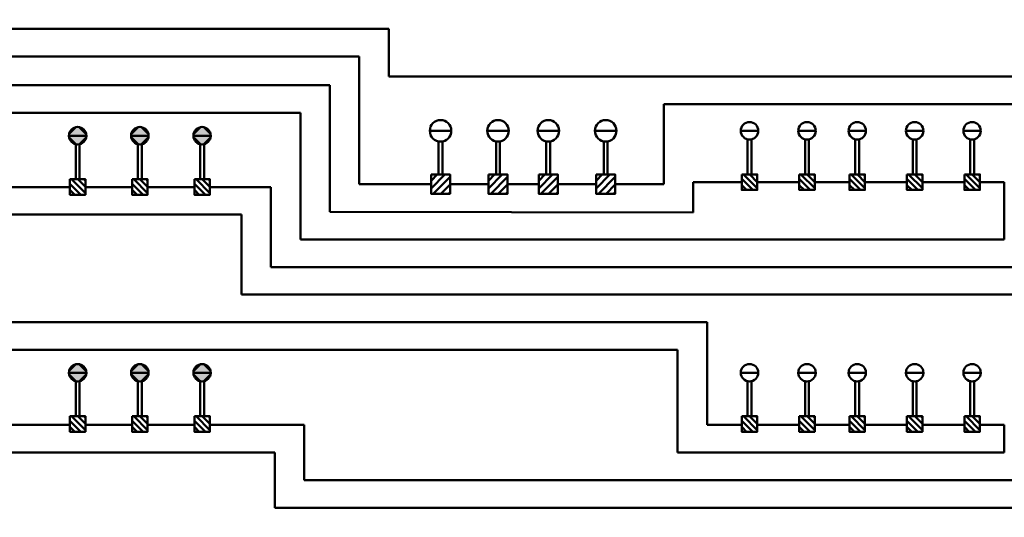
# Model space of a CAD drawing. Header units: inches. Extents: x 0 to 8.5, y 0 to 11.
# Tile 5 of 9: x 2.2 to 4.7, y 5.5 to 6.8. Entities that reach past the tile are written whole.
import ezdxf

# ---------------------------------------------------------------- set-up
doc = ezdxf.new("R2010")
doc.units = ezdxf.units.IN
doc.header["$LTSCALE"] = 0.5
doc.header["$MEASUREMENT"] = 0
for name, color, linetype, lineweight in [('E-AFLD-CIRC-SERS', 203, 'CONTINUOUS', 50), ('E-AFLD-DEVC', 23, 'CONTINUOUS', 50), ('E-AFLD-LITE-APPR', 203, 'CONTINUOUS', 50)]:
    doc.layers.add(name, color=color, linetype=linetype, lineweight=lineweight)

msp = doc.modelspace()

# ---------------------------------------------------------------- hatches: boundary and pattern name
at = {"layer": 'E-AFLD-DEVC'}
h = msp.add_hatch(dxfattribs=at)
h.set_pattern_fill('ANSI31', color=256, scale=0.110144, angle=90, style=0)
h.set_pattern_definition([(225, (6.543137, 12.546197), (-0.009735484, 0.009735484), [])])
h.paths.add_polyline_path([(3.2426, 6.3992), (3.2426, 6.3502), (3.2915, 6.3502), (3.2915, 6.3992)])
h = msp.add_hatch(dxfattribs=at)
h.set_pattern_fill('ANSI31', color=256, scale=0.110144, angle=90, style=0)
h.set_pattern_definition([(225, (6.689996, 12.546197), (-0.009735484, 0.009735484), [])])
h.paths.add_polyline_path([(3.3894, 6.3992), (3.3894, 6.3502), (3.4384, 6.3502), (3.4384, 6.3992)])
h = msp.add_hatch(dxfattribs=at)
h.set_pattern_fill('ANSI31', color=256, scale=0.110144, angle=90, style=0)
h.set_pattern_definition([(225, (6.818498, 12.546197), (-0.009735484, 0.009735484), [])])
h.paths.add_polyline_path([(3.5179, 6.3992), (3.5179, 6.3502), (3.5669, 6.3502), (3.5669, 6.3992)])
h = msp.add_hatch(dxfattribs=at)
h.set_pattern_fill('ANSI31', color=256, scale=0.110144, angle=90, style=0)
h.set_pattern_definition([(225, (6.965357, 12.546197), (-0.009735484, 0.009735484), [])])
h.paths.add_polyline_path([(3.6648, 6.3992), (3.6648, 6.3502), (3.7137, 6.3502), (3.7137, 6.3992)])
h = msp.add_hatch(dxfattribs=at)
h.set_pattern_fill('ANSI31', color=256, scale=0.089217, angle=90, style=0)
h.set_pattern_definition([(315, (3.397656, 8.068781), (0.00788574, 0.00788574), [])])
h.paths.add_polyline_path([(4.0372, 6.3997), (4.0372, 6.3601), (4.0769, 6.3601), (4.0769, 6.3997)])
h = msp.add_hatch(dxfattribs=at)
h.set_pattern_fill('ANSI31', color=256, scale=0.089217, angle=90, style=0)
h.set_pattern_definition([(315, (3.544515, 8.068781), (0.00788574, 0.00788574), [])])
h.paths.add_polyline_path([(4.1841, 6.3997), (4.1841, 6.3601), (4.2237, 6.3601), (4.2237, 6.3997)])
h = msp.add_hatch(dxfattribs=at)
h.set_pattern_fill('ANSI31', color=256, scale=0.089217, angle=90, style=0)
h.set_pattern_definition([(315, (3.673017, 8.068781), (0.00788574, 0.00788574), [])])
h.paths.add_polyline_path([(4.3126, 6.3997), (4.3126, 6.3601), (4.3522, 6.3601), (4.3522, 6.3997)])
h = msp.add_hatch(dxfattribs=at)
h.set_pattern_fill('ANSI31', color=256, scale=0.089217, angle=90, style=0)
h.set_pattern_definition([(315, (3.819876, 8.068781), (0.00788574, 0.00788574), [])])
h.paths.add_polyline_path([(4.4594, 6.3997), (4.4594, 6.3601), (4.4991, 6.3601), (4.4991, 6.3997)])
h = msp.add_hatch(dxfattribs=at)
h.set_pattern_fill('ANSI31', color=256, scale=0.089217, angle=90, style=0)
h.set_pattern_definition([(315, (3.966735, 8.068781), (0.00788574, 0.00788574), [])])
h.paths.add_polyline_path([(4.6063, 6.3997), (4.6063, 6.3601), (4.6459, 6.3601), (4.6459, 6.3997)])
h = msp.add_hatch(dxfattribs=at)
h.set_pattern_fill('ANSI31', color=256, scale=0.089217, angle=90, style=0)
h.set_pattern_definition([(315, (1.679648, 8.056317), (0.00788574, 0.00788574), [])])
h.paths.add_polyline_path([(2.3192, 6.3873), (2.3192, 6.3476), (2.3589, 6.3476), (2.3589, 6.3873)])
h = msp.add_hatch(dxfattribs=at)
h.set_pattern_fill('ANSI31', color=256, scale=0.089217, angle=90, style=0)
h.set_pattern_definition([(315, (1.838745, 8.056317), (0.00788574, 0.00788574), [])])
h.paths.add_polyline_path([(2.4783, 6.3873), (2.4783, 6.3476), (2.5179, 6.3476), (2.5179, 6.3873)])
h = msp.add_hatch(dxfattribs=at)
h.set_pattern_fill('ANSI31', color=256, scale=0.089217, angle=90, style=0)
h.set_pattern_definition([(315, (1.997843, 8.056317), (0.00788574, 0.00788574), [])])
h.paths.add_polyline_path([(2.6374, 6.3873), (2.6374, 6.3476), (2.677, 6.3476), (2.677, 6.3873)])
h = msp.add_hatch(dxfattribs=at)
h.set_pattern_fill('ANSI31', color=256, scale=0.089217, angle=90, style=0)
h.set_pattern_definition([(315, (1.679648, 7.449686), (0.00788574, 0.00788574), [])])
h.paths.add_polyline_path([(2.3192, 5.7807), (2.3192, 5.741), (2.3589, 5.741), (2.3589, 5.7807)])
h = msp.add_hatch(dxfattribs=at)
h.set_pattern_fill('ANSI31', color=256, scale=0.089217, angle=90, style=0)
h.set_pattern_definition([(315, (1.838745, 7.449686), (0.00788574, 0.00788574), [])])
h.paths.add_polyline_path([(2.4783, 5.7807), (2.4783, 5.741), (2.5179, 5.741), (2.5179, 5.7807)])
h = msp.add_hatch(dxfattribs=at)
h.set_pattern_fill('ANSI31', color=256, scale=0.089217, angle=90, style=0)
h.set_pattern_definition([(315, (1.997843, 7.449686), (0.00788574, 0.00788574), [])])
h.paths.add_polyline_path([(2.6374, 5.7807), (2.6374, 5.741), (2.677, 5.741), (2.677, 5.7807)])
h = msp.add_hatch(dxfattribs=at)
h.set_pattern_fill('ANSI31', color=256, scale=0.089217, angle=90, style=0)
h.set_pattern_definition([(315, (3.397656, 7.449686), (0.00788574, 0.00788574), [])])
h.paths.add_polyline_path([(4.0372, 5.7807), (4.0372, 5.741), (4.0769, 5.741), (4.0769, 5.7807)])
h = msp.add_hatch(dxfattribs=at)
h.set_pattern_fill('ANSI31', color=256, scale=0.089217, angle=90, style=0)
h.set_pattern_definition([(315, (3.544515, 7.449686), (0.00788574, 0.00788574), [])])
h.paths.add_polyline_path([(4.1841, 5.7807), (4.1841, 5.741), (4.2237, 5.741), (4.2237, 5.7807)])
h = msp.add_hatch(dxfattribs=at)
h.set_pattern_fill('ANSI31', color=256, scale=0.089217, angle=90, style=0)
h.set_pattern_definition([(315, (3.673017, 7.449686), (0.00788574, 0.00788574), [])])
h.paths.add_polyline_path([(4.3126, 5.7807), (4.3126, 5.741), (4.3522, 5.741), (4.3522, 5.7807)])
h = msp.add_hatch(dxfattribs=at)
h.set_pattern_fill('ANSI31', color=256, scale=0.089217, angle=90, style=0)
h.set_pattern_definition([(315, (3.819876, 7.449686), (0.00788574, 0.00788574), [])])
h.paths.add_polyline_path([(4.4594, 5.7807), (4.4594, 5.741), (4.4991, 5.741), (4.4991, 5.7807)])
h = msp.add_hatch(dxfattribs=at)
h.set_pattern_fill('ANSI31', color=256, scale=0.089217, angle=90, style=0)
h.set_pattern_definition([(315, (3.966735, 7.449686), (0.00788574, 0.00788574), [])])
h.paths.add_polyline_path([(4.6063, 5.7807), (4.6063, 5.741), (4.6459, 5.741), (4.6459, 5.7807)])

# ---------------------------------------------------------------- linework, layer by layer
at = {"layer": 'E-AFLD-CIRC-SERS'}
for p, q in [((3.1346, 6.6503), (3.1346, 6.7726)), ((3.0592, 6.3747), (3.0592, 6.7019)), ((5.5401, 6.6503), (3.1346, 6.6503)), ((2.9838, 6.304), (2.9838, 6.628)), ((3.8378, 6.5797), (3.8378, 6.3747)), ((3.8378, 6.5797), (4.8332, 6.5797)), ((2.9084, 6.2334), (2.9084, 6.5574)), ((2.3341, 6.3873), (2.3341, 6.4771)), ((2.344, 6.3873), (2.344, 6.4771)), ((2.4932, 6.3873), (2.4932, 6.4771)), ((2.5031, 6.3873), (2.5031, 6.4771)), ((2.6523, 6.3873), (2.6523, 6.4771)), ((2.6622, 6.3873), (2.6622, 6.4771)), ((3.2621, 6.3992), (3.2621, 6.4843)), ((3.272, 6.3992), (3.272, 6.4843)), ((3.4089, 6.3992), (3.4089, 6.4843)), ((3.4188, 6.3992), (3.4188, 6.4843)), ((3.5374, 6.3992), (3.5374, 6.4843)), ((3.5474, 6.3992), (3.5474, 6.4843)), ((3.6843, 6.3992), (3.6843, 6.4843)), ((3.6942, 6.3992), (3.6942, 6.4843)), ((4.0521, 6.3997), (4.0521, 6.4895)), ((4.062, 6.3997), (4.062, 6.4895)), ((4.1989, 6.3997), (4.1989, 6.4895)), ((4.2089, 6.3997), (4.2089, 6.4895)), ((4.3274, 6.3997), (4.3274, 6.4895)), ((4.3374, 6.3997), (4.3374, 6.4895)), ((4.4743, 6.3997), (4.4743, 6.4895)), ((4.4842, 6.3997), (4.4842, 6.4895)), ((4.6212, 6.3997), (4.6212, 6.4895)), ((4.6311, 6.3997), (4.6311, 6.4895)), ((3.2426, 6.3747), (3.0592, 6.3747)), ((3.3894, 6.3747), (3.2915, 6.3747)), ((3.5179, 6.3747), (3.4384, 6.3747)), ((3.6648, 6.3747), (3.5669, 6.3747)), ((3.8378, 6.3747), (3.7137, 6.3747)), ((4.0372, 6.3799), (3.9132, 6.3799)), ((3.9132, 6.3799), (3.9132, 6.3019)), ((4.0769, 6.3799), (4.1841, 6.3799)), ((4.2237, 6.3799), (4.3126, 6.3799)), ((4.3522, 6.3799), (4.4594, 6.3799)), ((4.4991, 6.3799), (4.6063, 6.3799)), ((4.6459, 6.3799), (4.7082, 6.3799)), ((4.7082, 6.3799), (4.7082, 6.2334)), ((2.3192, 6.3675), (0.9414, 6.3675)), ((2.677, 6.3675), (2.833, 6.3675)), ((2.833, 6.3675), (2.833, 6.1627)), ((0.9414, 6.2968), (2.7576, 6.2968)), ((2.7576, 6.0921), (2.7576, 6.2968)), ((3.9132, 6.3019), (2.9838, 6.304)), ((4.7082, 6.2334), (2.9084, 6.2334)), ((2.833, 6.1627), (5.8516, 6.1627)), ((6.428, 6.0921), (2.7576, 6.0921)), ((1.2351, 6.0214), (3.9483, 6.0214)), ((3.9483, 6.0214), (3.9483, 5.7588)), ((3.8729, 5.9508), (1.2351, 5.9508)), ((3.8729, 5.6881), (3.8729, 5.9508)), ((2.3341, 5.7807), (2.3341, 5.8704)), ((2.344, 5.7807), (2.344, 5.8704)), ((2.4932, 5.7807), (2.4932, 5.8704)), ((2.5031, 5.7807), (2.5031, 5.8704)), ((2.6523, 5.7807), (2.6523, 5.8704)), ((2.6622, 5.7807), (2.6622, 5.8704)), ((4.0521, 5.7807), (4.0521, 5.8704)), ((4.062, 5.7807), (4.062, 5.8704)), ((4.1989, 5.7807), (4.1989, 5.8704)), ((4.2089, 5.7807), (4.2089, 5.8704)), ((4.3274, 5.7807), (4.3274, 5.8704)), ((4.3374, 5.7807), (4.3374, 5.8704)), ((4.4743, 5.7807), (4.4743, 5.8704)), ((4.4842, 5.7807), (4.4842, 5.8704)), ((4.6212, 5.7807), (4.6212, 5.8704)), ((4.6311, 5.7807), (4.6311, 5.8704)), ((2.9183, 5.7588), (2.677, 5.7588)), ((2.9183, 5.6175), (2.9183, 5.7588)), ((3.9483, 5.7588), (4.0372, 5.7588)), ((4.0769, 5.7588), (4.1841, 5.7588)), ((4.2237, 5.7588), (4.3126, 5.7588)), ((4.3522, 5.7588), (4.4594, 5.7588)), ((4.4991, 5.7588), (4.6063, 5.7588)), ((4.6459, 5.7588), (4.7081, 5.7588)), ((4.7081, 5.7588), (4.7081, 5.6881)), ((2.8429, 5.5468), (2.8429, 5.6881)), ((4.7081, 5.6881), (3.8729, 5.6881)), ((5.8505, 5.6175), (2.9183, 5.6175)), ((6.427, 5.5468), (2.8429, 5.5468))]:
    msp.add_line(p, q, dxfattribs=at)
for points in [[(2.9838, 6.628), (0.7665, 6.628), (0.7665, 8.0751), (2.8429, 8.0751)], [(3.1346, 6.7726), (1.0917, 6.7726), (1.0917, 6.9845), (2.8429, 6.9845)], [(2.3192, 4.6682), (1.0917, 4.6682), (1.0917, 6.7019), (3.0592, 6.7019)], [(2.3192, 5.7588), (0.7665, 5.7588), (0.7665, 6.5574), (2.9084, 6.5574)], [(2.3589, 6.3675), (2.4783, 6.3675)], [(2.5179, 6.3675), (2.6374, 6.3675)], [(2.4783, 5.7588), (2.3589, 5.7588)], [(2.6374, 5.7588), (2.5179, 5.7588)], [(3.9483, 5.4761), (0.7665, 5.4761), (0.7665, 5.6881), (2.8429, 5.6881)]]:
    msp.add_lwpolyline(points, dxfattribs=at)
at = {"layer": 'E-AFLD-DEVC', "flags": 128}
for points in [[(3.2426, 6.3992), (3.2426, 6.3502), (3.2915, 6.3502), (3.2915, 6.3992)], [(3.3894, 6.3992), (3.3894, 6.3502), (3.4384, 6.3502), (3.4384, 6.3992)], [(3.5179, 6.3992), (3.5179, 6.3502), (3.5669, 6.3502), (3.5669, 6.3992)], [(3.6648, 6.3992), (3.6648, 6.3502), (3.7137, 6.3502), (3.7137, 6.3992)], [(4.0372, 6.3997), (4.0372, 6.3601), (4.0769, 6.3601), (4.0769, 6.3997)], [(4.1841, 6.3997), (4.1841, 6.3601), (4.2237, 6.3601), (4.2237, 6.3997)], [(4.3126, 6.3997), (4.3126, 6.3601), (4.3522, 6.3601), (4.3522, 6.3997)], [(4.4594, 6.3997), (4.4594, 6.3601), (4.4991, 6.3601), (4.4991, 6.3997)], [(4.6063, 6.3997), (4.6063, 6.3601), (4.6459, 6.3601), (4.6459, 6.3997)], [(2.3192, 6.3873), (2.3192, 6.3476), (2.3589, 6.3476), (2.3589, 6.3873)], [(2.4783, 6.3873), (2.4783, 6.3476), (2.5179, 6.3476), (2.5179, 6.3873)], [(2.6374, 6.3873), (2.6374, 6.3476), (2.677, 6.3476), (2.677, 6.3873)], [(2.3192, 5.7807), (2.3192, 5.741), (2.3589, 5.741), (2.3589, 5.7807)], [(2.4783, 5.7807), (2.4783, 5.741), (2.5179, 5.741), (2.5179, 5.7807)], [(2.6374, 5.7807), (2.6374, 5.741), (2.677, 5.741), (2.677, 5.7807)], [(4.0372, 5.7807), (4.0372, 5.741), (4.0769, 5.741), (4.0769, 5.7807)], [(4.1841, 5.7807), (4.1841, 5.741), (4.2237, 5.741), (4.2237, 5.7807)], [(4.3126, 5.7807), (4.3126, 5.741), (4.3522, 5.741), (4.3522, 5.7807)], [(4.4594, 5.7807), (4.4594, 5.741), (4.4991, 5.741), (4.4991, 5.7807)], [(4.6063, 5.7807), (4.6063, 5.741), (4.6459, 5.741), (4.6459, 5.7807)]]:
    msp.add_lwpolyline(points, close=True, dxfattribs=at)
at = {"layer": 'E-AFLD-LITE-APPR'}
for p, q in [((2.3167, 6.4988), (2.3613, 6.4988)), ((2.3167, 6.4988), (2.3613, 6.4988)), ((2.4758, 6.4988), (2.5204, 6.4988)), ((2.4758, 6.4988), (2.5204, 6.4988)), ((2.6349, 6.4988), (2.6795, 6.4988)), ((2.6349, 6.4988), (2.6795, 6.4988)), ((3.2946, 6.5113), (3.2395, 6.5113)), ((3.4414, 6.5113), (3.3864, 6.5113)), ((3.5699, 6.5113), (3.5149, 6.5113)), ((3.7168, 6.5113), (3.6617, 6.5113)), ((4.0347, 6.5113), (4.0793, 6.5113)), ((4.1816, 6.5113), (4.2262, 6.5113)), ((4.3101, 6.5113), (4.3547, 6.5113)), ((4.457, 6.5113), (4.5016, 6.5113)), ((4.6038, 6.5113), (4.6484, 6.5113)), ((2.3167, 5.8922), (2.3613, 5.8922)), ((2.3167, 5.8922), (2.3613, 5.8922)), ((2.4758, 5.8922), (2.5204, 5.8922)), ((2.4758, 5.8922), (2.5204, 5.8922)), ((2.6349, 5.8922), (2.6795, 5.8922)), ((2.6349, 5.8922), (2.6795, 5.8922)), ((4.0347, 5.8922), (4.0793, 5.8922)), ((4.1816, 5.8922), (4.2262, 5.8922)), ((4.3101, 5.8922), (4.3547, 5.8922)), ((4.457, 5.8922), (4.5016, 5.8922)), ((4.6038, 5.8922), (4.6484, 5.8922))]:
    msp.add_line(p, q, dxfattribs=at)
for centre, radius in [((2.339, 6.4988), 0.0223), ((2.4981, 6.4988), 0.0223), ((2.6572, 6.4988), 0.0223), ((3.267, 6.5113), 0.0275), ((3.4139, 6.5113), 0.0275), ((3.5424, 6.5113), 0.0275), ((3.6893, 6.5113), 0.0275), ((4.057, 6.5113), 0.0223), ((4.2039, 6.5113), 0.0223), ((4.3324, 6.5113), 0.0223), ((4.4793, 6.5113), 0.0223), ((4.6261, 6.5113), 0.0223), ((2.339, 5.8922), 0.0223), ((2.4981, 5.8922), 0.0223), ((2.6572, 5.8922), 0.0223), ((4.057, 5.8922), 0.0223), ((4.2039, 5.8922), 0.0223), ((4.3324, 5.8922), 0.0223), ((4.4793, 5.8922), 0.0223), ((4.6261, 5.8922), 0.0223)]:
    msp.add_circle(centre, radius, dxfattribs=at)
for points in [[(2.3167, 6.4988, 9811.3087), (2.3613, 6.4988, 9811.3087), (2.339, 6.5211, 9811.3087)], [(2.3167, 6.4988, 9811.3087), (2.339, 6.5211, 9811.3087), (2.3238, 6.5151, 9811.3087)], [(2.3238, 6.5151, 9811.3087), (2.339, 6.5211, 9811.3087), (2.3313, 6.5197, 9811.3087)], [(2.3613, 6.4988, 9811.3087), (2.339, 6.5211, 9811.3087), (2.3551, 6.5143, 9811.3087)], [(2.339, 6.5211, 9811.3087), (2.3551, 6.5143, 9811.3087), (2.3489, 6.5188, 9811.3087)], [(2.4758, 6.4988, 9811.3087), (2.5204, 6.4988, 9811.3087), (2.4981, 6.5211, 9811.3087)], [(2.4758, 6.4988, 9811.3087), (2.4981, 6.5211, 9811.3087), (2.4829, 6.5151, 9811.3087)], [(2.4829, 6.5151, 9811.3087), (2.4981, 6.5211, 9811.3087), (2.4904, 6.5197, 9811.3087)], [(2.5204, 6.4988, 9811.3087), (2.4981, 6.5211, 9811.3087), (2.5142, 6.5143, 9811.3087)], [(2.4981, 6.5211, 9811.3087), (2.5142, 6.5143, 9811.3087), (2.508, 6.5188, 9811.3087)], [(2.6349, 6.4988, 9811.3087), (2.6795, 6.4988, 9811.3087), (2.6572, 6.5211, 9811.3087)], [(2.6349, 6.4988, 9811.3087), (2.6572, 6.5211, 9811.3087), (2.642, 6.5151, 9811.3087)], [(2.642, 6.5151, 9811.3087), (2.6572, 6.5211, 9811.3087), (2.6495, 6.5197, 9811.3087)], [(2.6795, 6.4988, 9811.3087), (2.6572, 6.5211, 9811.3087), (2.6733, 6.5143, 9811.3087)], [(2.6572, 6.5211, 9811.3087), (2.6733, 6.5143, 9811.3087), (2.6671, 6.5188, 9811.3087)], [(2.3167, 6.4988, 9811.3087), (2.3238, 6.5151, 9811.3087), (2.3187, 6.508, 9811.3087)], [(2.3167, 6.4988, 9811.3087), (2.3613, 6.4988, 9811.3087), (2.339, 6.4765, 9811.3087)], [(2.3167, 6.4988, 9811.3087), (2.3238, 6.4825, 9811.3087), (2.3187, 6.4896, 9811.3087)], [(2.3167, 6.4988, 9811.3087), (2.339, 6.4765, 9811.3087), (2.3238, 6.4825, 9811.3087)], [(2.3613, 6.4988, 9811.3087), (2.339, 6.4765, 9811.3087), (2.3551, 6.4833, 9811.3087)], [(2.3613, 6.4988, 9811.3087), (2.3551, 6.5143, 9811.3087), (2.3596, 6.5073, 9811.3087)], [(2.3613, 6.4988, 9811.3087), (2.3551, 6.4833, 9811.3087), (2.3596, 6.4903, 9811.3087)], [(2.4758, 6.4988, 9811.3087), (2.4829, 6.5151, 9811.3087), (2.4778, 6.508, 9811.3087)], [(2.4758, 6.4988, 9811.3087), (2.5204, 6.4988, 9811.3087), (2.4981, 6.4765, 9811.3087)], [(2.4758, 6.4988, 9811.3087), (2.4981, 6.4765, 9811.3087), (2.4829, 6.4825, 9811.3087)], [(2.4758, 6.4988, 9811.3087), (2.4829, 6.4825, 9811.3087), (2.4778, 6.4896, 9811.3087)], [(2.5204, 6.4988, 9811.3087), (2.4981, 6.4765, 9811.3087), (2.5142, 6.4833, 9811.3087)], [(2.5204, 6.4988, 9811.3087), (2.5142, 6.5143, 9811.3087), (2.5187, 6.5073, 9811.3087)], [(2.5204, 6.4988, 9811.3087), (2.5142, 6.4833, 9811.3087), (2.5187, 6.4903, 9811.3087)], [(2.6349, 6.4988, 9811.3087), (2.642, 6.5151, 9811.3087), (2.6369, 6.508, 9811.3087)], [(2.6349, 6.4988, 9811.3087), (2.642, 6.4825, 9811.3087), (2.6369, 6.4896, 9811.3087)], [(2.6349, 6.4988, 9811.3087), (2.6572, 6.4765, 9811.3087), (2.642, 6.4825, 9811.3087)], [(2.6349, 6.4988, 9811.3087), (2.6795, 6.4988, 9811.3087), (2.6572, 6.4765, 9811.3087)], [(2.6795, 6.4988, 9811.3087), (2.6572, 6.4765, 9811.3087), (2.6733, 6.4833, 9811.3087)], [(2.6795, 6.4988, 9811.3087), (2.6733, 6.5143, 9811.3087), (2.6778, 6.5073, 9811.3087)], [(2.6795, 6.4988, 9811.3087), (2.6733, 6.4833, 9811.3087), (2.6778, 6.4903, 9811.3087)], [(2.3238, 6.4825, 9811.3087), (2.339, 6.4765, 9811.3087), (2.3313, 6.4779, 9811.3087)], [(2.339, 6.4765, 9811.3087), (2.3551, 6.4833, 9811.3087), (2.3489, 6.4788, 9811.3087)], [(2.4829, 6.4825, 9811.3087), (2.4981, 6.4765, 9811.3087), (2.4904, 6.4779, 9811.3087)], [(2.4981, 6.4765, 9811.3087), (2.5142, 6.4833, 9811.3087), (2.508, 6.4788, 9811.3087)], [(2.642, 6.4825, 9811.3087), (2.6572, 6.4765, 9811.3087), (2.6495, 6.4779, 9811.3087)], [(2.6572, 6.4765, 9811.3087), (2.6733, 6.4833, 9811.3087), (2.6671, 6.4788, 9811.3087)], [(2.3167, 5.8922, 9811.3087), (2.3613, 5.8922, 9811.3087), (2.339, 5.9145, 9811.3087)], [(2.3167, 5.8922, 9811.3087), (2.339, 5.9145, 9811.3087), (2.3238, 5.9085, 9811.3087)], [(2.3167, 5.8922, 9811.3087), (2.3238, 5.9085, 9811.3087), (2.3187, 5.9014, 9811.3087)], [(2.3167, 5.8922, 9811.3087), (2.3613, 5.8922, 9811.3087), (2.339, 5.8699, 9811.3087)], [(2.3167, 5.8922, 9811.3087), (2.3238, 5.8759, 9811.3087), (2.3187, 5.883, 9811.3087)], [(2.3167, 5.8922, 9811.3087), (2.339, 5.8699, 9811.3087), (2.3238, 5.8759, 9811.3087)], [(2.3238, 5.9085, 9811.3087), (2.339, 5.9145, 9811.3087), (2.3313, 5.9131, 9811.3087)], [(2.3613, 5.8922, 9811.3087), (2.339, 5.9145, 9811.3087), (2.3551, 5.9076, 9811.3087)], [(2.339, 5.9145, 9811.3087), (2.3551, 5.9076, 9811.3087), (2.3489, 5.9122, 9811.3087)], [(2.3613, 5.8922, 9811.3087), (2.339, 5.8699, 9811.3087), (2.3551, 5.8767, 9811.3087)], [(2.3613, 5.8922, 9811.3087), (2.3551, 5.9076, 9811.3087), (2.3596, 5.9007, 9811.3087)], [(2.3613, 5.8922, 9811.3087), (2.3551, 5.8767, 9811.3087), (2.3596, 5.8836, 9811.3087)], [(2.4758, 5.8922, 9811.3087), (2.5204, 5.8922, 9811.3087), (2.4981, 5.9145, 9811.3087)], [(2.4758, 5.8922, 9811.3087), (2.4981, 5.9145, 9811.3087), (2.4829, 5.9085, 9811.3087)], [(2.4758, 5.8922, 9811.3087), (2.4829, 5.9085, 9811.3087), (2.4778, 5.9014, 9811.3087)], [(2.4758, 5.8922, 9811.3087), (2.5204, 5.8922, 9811.3087), (2.4981, 5.8699, 9811.3087)], [(2.4758, 5.8922, 9811.3087), (2.4981, 5.8699, 9811.3087), (2.4829, 5.8759, 9811.3087)], [(2.4758, 5.8922, 9811.3087), (2.4829, 5.8759, 9811.3087), (2.4778, 5.883, 9811.3087)], [(2.4829, 5.9085, 9811.3087), (2.4981, 5.9145, 9811.3087), (2.4904, 5.9131, 9811.3087)], [(2.5204, 5.8922, 9811.3087), (2.4981, 5.9145, 9811.3087), (2.5142, 5.9076, 9811.3087)], [(2.4981, 5.9145, 9811.3087), (2.5142, 5.9076, 9811.3087), (2.508, 5.9122, 9811.3087)], [(2.5204, 5.8922, 9811.3087), (2.4981, 5.8699, 9811.3087), (2.5142, 5.8767, 9811.3087)], [(2.5204, 5.8922, 9811.3087), (2.5142, 5.9076, 9811.3087), (2.5187, 5.9007, 9811.3087)], [(2.5204, 5.8922, 9811.3087), (2.5142, 5.8767, 9811.3087), (2.5187, 5.8836, 9811.3087)], [(2.6349, 5.8922, 9811.3087), (2.6795, 5.8922, 9811.3087), (2.6572, 5.9145, 9811.3087)], [(2.6349, 5.8922, 9811.3087), (2.6572, 5.9145, 9811.3087), (2.642, 5.9085, 9811.3087)], [(2.6349, 5.8922, 9811.3087), (2.642, 5.9085, 9811.3087), (2.6369, 5.9014, 9811.3087)], [(2.6349, 5.8922, 9811.3087), (2.642, 5.8759, 9811.3087), (2.6369, 5.883, 9811.3087)], [(2.6349, 5.8922, 9811.3087), (2.6572, 5.8699, 9811.3087), (2.642, 5.8759, 9811.3087)], [(2.6349, 5.8922, 9811.3087), (2.6795, 5.8922, 9811.3087), (2.6572, 5.8699, 9811.3087)], [(2.642, 5.9085, 9811.3087), (2.6572, 5.9145, 9811.3087), (2.6495, 5.9131, 9811.3087)], [(2.6795, 5.8922, 9811.3087), (2.6572, 5.9145, 9811.3087), (2.6733, 5.9076, 9811.3087)], [(2.6572, 5.9145, 9811.3087), (2.6733, 5.9076, 9811.3087), (2.6671, 5.9122, 9811.3087)], [(2.6795, 5.8922, 9811.3087), (2.6572, 5.8699, 9811.3087), (2.6733, 5.8767, 9811.3087)], [(2.6795, 5.8922, 9811.3087), (2.6733, 5.9076, 9811.3087), (2.6778, 5.9007, 9811.3087)], [(2.6795, 5.8922, 9811.3087), (2.6733, 5.8767, 9811.3087), (2.6778, 5.8836, 9811.3087)], [(2.3238, 5.8759, 9811.3087), (2.339, 5.8699, 9811.3087), (2.3313, 5.8713, 9811.3087)], [(2.339, 5.8699, 9811.3087), (2.3551, 5.8767, 9811.3087), (2.3489, 5.8722, 9811.3087)], [(2.4829, 5.8759, 9811.3087), (2.4981, 5.8699, 9811.3087), (2.4904, 5.8713, 9811.3087)], [(2.4981, 5.8699, 9811.3087), (2.5142, 5.8767, 9811.3087), (2.508, 5.8722, 9811.3087)], [(2.642, 5.8759, 9811.3087), (2.6572, 5.8699, 9811.3087), (2.6495, 5.8713, 9811.3087)], [(2.6572, 5.8699, 9811.3087), (2.6733, 5.8767, 9811.3087), (2.6671, 5.8722, 9811.3087)]]:
    msp.add_solid(points, dxfattribs=at)

doc.saveas('drawing.dxf')
